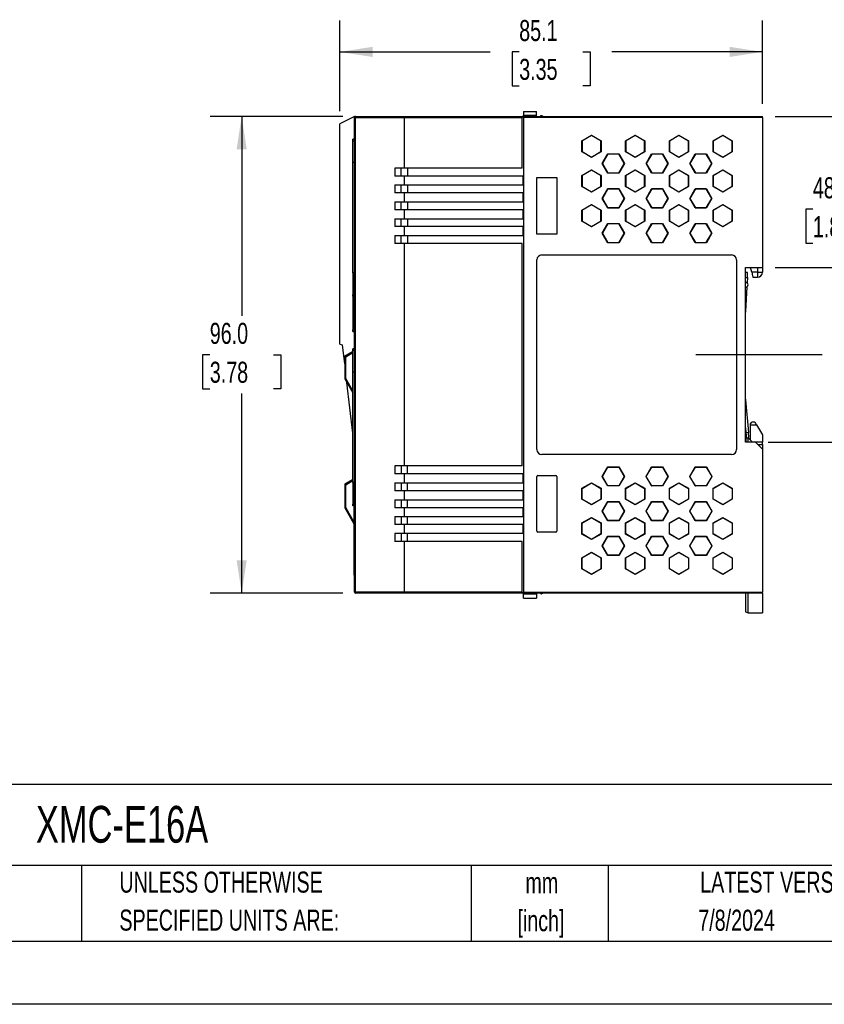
# Model space of a CAD drawing. Header units: millimetres. Extents: x 0 to 559, y 0 to 432.
# Tile 9 of 17: x 315 to 477, y 0 to 198. Entities that reach past the tile are written whole.
import ezdxf

# ---------------------------------------------------------------- set-up
doc = ezdxf.new("R2010")
doc.units = ezdxf.units.MM
doc.header["$LTSCALE"] = 2
doc.linetypes.add('CENTERX2', pattern=[20.32, 12.7, -2.54, 2.54, -2.54])
doc.layers.add('CENTER', color=40, linetype='CENTERX2')
doc.layers.add('DIMENSIONS', color=140, linetype='Continuous', lineweight=25)
doc.layers.add('TEXT', color=140, linetype='Continuous', lineweight=25)
doc.styles.add('SLDTEXTSTYLE0', font='TXT', dxfattribs={"width": 0.7})
doc.dimstyles.new('SLDDIMSTYLE0', dxfattribs={"dimtxt": 4.316016, "dimasz": 6.604, "dimexe": 0, "dimexo": 0.0625, "dimgap": 1.079004, "dimtad": 0, "dimtih": 1, "dimtoh": 1, "dimrnd": 1e-09, "dimzin": 4, "dimdsep": 46, "dimtxsty": 'SLDTEXTSTYLE0', "dimsah": 1, "dimcen": 0.09, "dimadec": 0, "dimazin": 1, "dimtfac": 1, "dimtofl": 0, "dimtmove": 0, "dimatfit": 3, "dimfxl": 0, "dimfrac": 2, "dimtolj": 1, "dimtzin": 12, "dimarcsym": 0})
doc.dimstyles.new('SLDDIMSTYLE2', dxfattribs={"dimtxt": 4.316016, "dimasz": 6.604, "dimexe": 0, "dimexo": 0.0625, "dimgap": 1.079004, "dimtad": 0, "dimtih": 1, "dimtoh": 1, "dimrnd": 1e-09, "dimzin": 12, "dimdsep": 46, "dimtxsty": 'SLDTEXTSTYLE0', "dimsah": 1, "dimcen": 0.09, "dimadec": 0, "dimazin": 3, "dimtfac": 1, "dimtmove": 0, "dimatfit": 0, "dimfxl": 0, "dimfrac": 2, "dimtolj": 1, "dimtzin": 12, "dimarcsym": 0})
doc.dimstyles.new('SLDDIMSTYLE3', dxfattribs={"dimtxt": 4.316016, "dimasz": 6.604, "dimexe": 0, "dimexo": 0.0625, "dimgap": 1.079004, "dimtad": 0, "dimtih": 1, "dimtoh": 1, "dimrnd": 1e-09, "dimzin": 12, "dimdsep": 46, "dimtxsty": 'SLDTEXTSTYLE0', "dimsah": 1, "dimcen": 0.09, "dimadec": 0, "dimazin": 3, "dimtfac": 1, "dimtofl": 0, "dimtmove": 0, "dimatfit": 3, "dimfxl": 0, "dimfrac": 2, "dimtolj": 1, "dimtzin": 12, "dimarcsym": 0})

# ---------------------------------------------------------------- blocks, each defined once
blk = doc.blocks.new('SW_NOTE_0_1')
at = {"layer": 'TEXT', "color": 0, "linetype": 'CENTERX2', "lineweight": 18, "char_height": 4.233, "attachment_point": 2, "style": 'SLDTEXTSTYLE0'}
for s, insert in [('mm', (5.69, 5.46)), ('[inch]', (5.52, -2.19))]:
    blk.add_mtext(s, dxfattribs=dict(at, insert=insert))
blk = doc.blocks.new('SW_NOTE_0_2')
at = {"layer": 'TEXT', "color": 0, "linetype": 'CENTERX2', "lineweight": 18, "char_height": 4.2333, "attachment_point": 1, "style": 'SLDTEXTSTYLE0'}
for s, insert in [('UNLESS OTHERWISE', (0, 5.46)), ('SPECIFIED UNITS ARE:', (0, -2.19))]:
    blk.add_mtext(s, dxfattribs=dict(at, insert=insert))
blk = doc.blocks.new('_D_5')
at = {"layer": 'DIMENSIONS'}
for p, q in [((467.21, 178.83), (487.59, 178.83)), ((481.24, 178.83), (481.24, 167.97)), ((474.83, 160.14), (473.38, 160.14)), ((473.38, 160.14), (473.38, 153.28)), ((487.65, 160.14), (489.1, 160.14)), ((489.1, 160.14), (489.1, 153.28)), ((473.38, 153.28), (474.83, 153.28)), ((489.1, 153.28), (487.65, 153.28)), ((481.24, 130.83), (481.24, 152.32)), ((479.21, 130.83), (487.59, 130.83))]:
    blk.add_line(p, q, dxfattribs=at)
for points in [[(481.24, 178.83), (480.22, 172.22), (482.25, 172.22)], [(481.24, 130.83), (482.25, 137.43), (480.22, 137.43)]]:
    blk.add_solid(points, dxfattribs=at)
at = {"layer": 'DIMENSIONS', "char_height": 4.233, "attachment_point": 1, "style": 'SLDTEXTSTYLE0'}
for s, insert in [('48.0', (474.83, 166.57)), ('1.89', (474.83, 158.74))]:
    blk.add_mtext(s, dxfattribs=dict(at, insert=insert))
blk = doc.blocks.new('_D_6')
at = {"layer": 'DIMENSIONS'}
for p, q in [((500.85, 148.43), (500.85, 161.13)), ((467.21, 148.43), (479.71, 148.43)), ((482.76, 148.43), (507.2, 148.43)), ((494.44, 130.83), (492.99, 130.83)), ((492.99, 130.83), (492.99, 123.97)), ((507.26, 130.83), (508.71, 130.83)), ((508.71, 130.83), (508.71, 123.97)), ((492.99, 123.97), (494.44, 123.97)), ((508.71, 123.97), (507.26, 123.97)), ((465.81, 113.23), (507.2, 113.23)), ((500.85, 113.23), (500.85, 100.53))]:
    blk.add_line(p, q, dxfattribs=at)
for points in [[(500.85, 148.43), (501.87, 155.03), (499.83, 155.03)], [(500.85, 113.23), (499.83, 106.62), (501.87, 106.62)]]:
    blk.add_solid(points, dxfattribs=at)
at = {"layer": 'DIMENSIONS', "char_height": 4.233, "attachment_point": 1, "style": 'SLDTEXTSTYLE0'}
for s, insert in [('35.2', (494.44, 137.25)), ('1.39', (494.44, 129.42))]:
    blk.add_mtext(s, dxfattribs=dict(at, insert=insert))
blk = doc.blocks.new('_D_7')
at = {"layer": 'DIMENSIONS'}
for p, q in [((379.57, 179.87), (379.57, 198.17)), ((464.67, 181.37), (464.67, 198.17)), ((379.57, 191.82), (409.86, 191.82)), ((415.71, 191.82), (414.26, 191.82)), ((414.26, 191.82), (414.26, 184.96)), ((428.54, 191.82), (429.99, 191.82)), ((429.99, 191.82), (429.99, 184.96)), ((464.67, 191.82), (434.39, 191.82)), ((414.26, 184.96), (415.71, 184.96)), ((429.99, 184.96), (428.54, 184.96))]:
    blk.add_line(p, q, dxfattribs=at)
for points in [[(379.57, 191.82), (386.18, 190.8), (386.18, 192.84)], [(464.67, 191.82), (458.07, 192.84), (458.07, 190.8)]]:
    blk.add_solid(points, dxfattribs=at)
at = {"layer": 'DIMENSIONS', "char_height": 4.233, "attachment_point": 1, "style": 'SLDTEXTSTYLE0'}
for s, insert in [('85.1', (415.71, 198.24)), ('3.35', (415.71, 190.42))]:
    blk.add_mtext(s, dxfattribs=dict(at, insert=insert))
blk = doc.blocks.new('_D_8')
at = {"layer": 'DIMENSIONS'}
for p, q in [((380.23, 178.83), (353.49, 178.83)), ((359.84, 178.83), (359.84, 138.65)), ((353.42, 130.83), (351.97, 130.83)), ((351.97, 130.83), (351.97, 123.97)), ((366.25, 130.83), (367.7, 130.83)), ((367.7, 130.83), (367.7, 123.97)), ((351.97, 123.97), (353.42, 123.97)), ((359.84, 82.83), (359.84, 123)), ((367.7, 123.97), (366.25, 123.97)), ((380.23, 82.83), (353.49, 82.83))]:
    blk.add_line(p, q, dxfattribs=at)
for points in [[(359.84, 178.83), (358.82, 172.22), (360.85, 172.22)], [(359.84, 82.83), (360.85, 89.43), (358.82, 89.43)]]:
    blk.add_solid(points, dxfattribs=at)
at = {"layer": 'DIMENSIONS', "char_height": 4.233, "attachment_point": 1, "style": 'SLDTEXTSTYLE0'}
for s, insert in [('96.0', (353.42, 137.25)), ('3.78', (353.42, 129.42))]:
    blk.add_mtext(s, dxfattribs=dict(at, insert=insert))

msp = doc.modelspace()

# ---------------------------------------------------------------- linework, layer by layer
for p, q in [((382.574, 178.826), (379.574, 177.326)), ((382.574, 178.626), (382.577, 178.657)), ((382.574, 178.626), (382.743, 178.626)), ((382.574, 83.026), (382.574, 178.626)), ((382.743, 83.026), (382.743, 178.626)), ((382.743, 178.626), (392.574, 178.626)), ((382.774, 178.826), (392.59, 178.826)), ((392.574, 178.626), (392.574, 168.426)), ((392.574, 178.626), (416.274, 178.626)), ((392.59, 178.826), (416.274, 178.826)), ((416.274, 178.626), (416.274, 178.826)), ((416.274, 178.826), (416.424, 178.826)), ((416.574, 178.763), (416.274, 178.763)), ((416.274, 168.426), (416.274, 178.626)), ((416.424, 178.826), (416.424, 178.763)), ((416.574, 179.826), (419.174, 179.826)), ((416.574, 179.826), (416.574, 179.057)), ((416.574, 179.057), (419.174, 179.057)), ((416.574, 178.826), (416.574, 179.057)), ((416.574, 178.626), (416.574, 178.826)), ((416.574, 178.826), (464.674, 178.826)), ((416.574, 178.626), (416.574, 83.026)), ((464.674, 178.626), (416.574, 178.626)), ((419.174, 179.057), (419.174, 179.826)), ((419.174, 178.826), (419.174, 179.057)), ((420.438, 178.826), (420.296, 178.935)), ((464.674, 178.626), (464.674, 178.826)), ((464.674, 178.626), (464.674, 148.426)), ((379.574, 132.957), (379.574, 177.326)), ((428.342, 173.942), (430.274, 175.057)), ((430.274, 175.011), (428.382, 173.919)), ((430.274, 175.057), (432.206, 173.942)), ((430.274, 175.057), (430.274, 175.011)), ((432.166, 173.919), (430.274, 175.011)), ((437.142, 173.942), (439.074, 175.057)), ((439.074, 175.011), (437.182, 173.919)), ((439.074, 175.057), (441.006, 173.942)), ((439.074, 175.011), (439.074, 175.057)), ((440.966, 173.919), (439.074, 175.011)), ((445.942, 173.942), (447.874, 175.057)), ((447.874, 175.011), (445.982, 173.919)), ((447.874, 175.057), (449.806, 173.942)), ((447.874, 175.057), (447.874, 175.011)), ((449.766, 173.919), (447.874, 175.011)), ((454.742, 173.942), (456.674, 175.057)), ((456.674, 175.011), (454.782, 173.919)), ((456.674, 175.057), (458.606, 173.942)), ((456.674, 175.057), (456.674, 175.011)), ((458.566, 173.919), (456.674, 175.011)), ((382.574, 174.226), (382.224, 174.226)), ((382.224, 173.926), (382.224, 174.226)), ((382.224, 169.521), (382.224, 173.926)), ((382.224, 173.926), (382.574, 173.926)), ((428.342, 171.711), (428.342, 173.942)), ((428.382, 173.919), (428.342, 173.942)), ((428.382, 173.919), (428.382, 171.734)), ((432.206, 173.942), (432.166, 173.919)), ((432.166, 171.734), (432.166, 173.919)), ((432.206, 173.942), (432.206, 171.711)), ((437.142, 171.711), (437.142, 173.942)), ((437.142, 173.942), (437.182, 173.919)), ((437.182, 173.919), (437.182, 171.734)), ((441.006, 173.942), (440.966, 173.919)), ((440.966, 171.734), (440.966, 173.919)), ((441.006, 173.942), (441.006, 171.711)), ((445.942, 171.711), (445.942, 173.942)), ((445.942, 173.942), (445.982, 173.919)), ((445.982, 173.919), (445.982, 171.734)), ((449.806, 173.942), (449.766, 173.919)), ((449.766, 171.734), (449.766, 173.919)), ((449.806, 173.942), (449.806, 171.711)), ((454.742, 171.711), (454.742, 173.942)), ((454.782, 173.919), (454.742, 173.942)), ((454.782, 173.919), (454.782, 171.734)), ((458.606, 173.942), (458.566, 173.919)), ((458.566, 171.734), (458.566, 173.919)), ((458.606, 173.942), (458.606, 171.711)), ((428.342, 171.711), (428.382, 171.734)), ((430.274, 170.595), (428.342, 171.711)), ((428.382, 171.734), (430.274, 170.641)), ((430.274, 170.641), (432.166, 171.734)), ((432.206, 171.711), (430.274, 170.595)), ((430.274, 170.595), (430.274, 170.641)), ((432.206, 171.711), (432.166, 171.734)), ((432.443, 169.326), (433.559, 171.258)), ((433.582, 171.218), (432.489, 169.326)), ((433.559, 171.258), (435.79, 171.258)), ((433.559, 171.258), (433.582, 171.218)), ((435.767, 171.218), (433.582, 171.218)), ((435.79, 171.258), (435.767, 171.218)), ((436.859, 169.326), (435.767, 171.218)), ((435.79, 171.258), (436.905, 169.326)), ((437.142, 171.711), (437.182, 171.734)), ((439.074, 170.595), (437.142, 171.711)), ((437.182, 171.734), (439.074, 170.641)), ((439.074, 170.641), (440.966, 171.734)), ((441.006, 171.711), (439.074, 170.595)), ((439.074, 170.595), (439.074, 170.641)), ((441.006, 171.711), (440.966, 171.734)), ((441.243, 169.326), (442.359, 171.258)), ((442.382, 171.218), (441.289, 169.326)), ((442.359, 171.258), (444.59, 171.258)), ((442.359, 171.258), (442.382, 171.218)), ((444.567, 171.218), (442.382, 171.218)), ((444.59, 171.258), (444.567, 171.218)), ((445.659, 169.326), (444.567, 171.218)), ((444.59, 171.258), (445.705, 169.326)), ((445.942, 171.711), (445.982, 171.734)), ((447.874, 170.595), (445.942, 171.711)), ((445.982, 171.734), (447.874, 170.641)), ((447.874, 170.641), (449.766, 171.734)), ((449.806, 171.711), (447.874, 170.595)), ((447.874, 170.641), (447.874, 170.595)), ((449.806, 171.711), (449.766, 171.734)), ((450.043, 169.326), (451.159, 171.258)), ((451.182, 171.218), (450.089, 169.326)), ((451.159, 171.258), (453.39, 171.258)), ((451.182, 171.218), (451.159, 171.258)), ((453.367, 171.218), (451.182, 171.218)), ((453.39, 171.258), (453.367, 171.218)), ((454.459, 169.326), (453.367, 171.218)), ((453.39, 171.258), (454.505, 169.326)), ((454.742, 171.711), (454.782, 171.734)), ((456.674, 170.595), (454.742, 171.711)), ((454.782, 171.734), (456.674, 170.641)), ((456.674, 170.641), (458.566, 171.734)), ((458.606, 171.711), (456.674, 170.595)), ((456.674, 170.595), (456.674, 170.641)), ((458.606, 171.711), (458.566, 171.734)), ((382.224, 147.331), (382.224, 169.521)), ((382.574, 169.521), (382.224, 169.521)), ((433.559, 167.394), (432.443, 169.326)), ((432.489, 169.326), (432.443, 169.326)), ((432.489, 169.326), (433.582, 167.434)), ((435.767, 167.434), (436.859, 169.326)), ((436.905, 169.326), (435.79, 167.394)), ((436.905, 169.326), (436.859, 169.326)), ((442.359, 167.394), (441.243, 169.326)), ((441.289, 169.326), (441.243, 169.326)), ((441.289, 169.326), (442.382, 167.434)), ((444.567, 167.434), (445.659, 169.326)), ((445.705, 169.326), (444.59, 167.394)), ((445.705, 169.326), (445.659, 169.326)), ((451.159, 167.394), (450.043, 169.326)), ((450.043, 169.326), (450.089, 169.326)), ((450.089, 169.326), (451.182, 167.434)), ((453.367, 167.434), (454.459, 169.326)), ((454.505, 169.326), (453.39, 167.394)), ((454.505, 169.326), (454.459, 169.326)), ((392.574, 168.426), (390.699, 168.426)), ((390.699, 168.426), (390.699, 166.826)), ((392.574, 166.826), (390.699, 166.826)), ((391.965, 166.826), (391.965, 168.426)), ((416.274, 168.426), (392.574, 168.426)), ((392.574, 166.826), (392.574, 165.026)), ((416.424, 166.826), (392.574, 166.826)), ((393.215, 168.426), (393.215, 166.826)), ((416.424, 166.826), (416.424, 165.026)), ((428.342, 166.942), (430.274, 168.057)), ((428.342, 164.711), (428.342, 166.942)), ((428.382, 166.919), (428.342, 166.942)), ((430.274, 168.011), (428.382, 166.919)), ((428.382, 166.919), (428.382, 164.734)), ((430.274, 168.057), (432.206, 166.942)), ((430.274, 168.057), (430.274, 168.011)), ((432.166, 166.919), (430.274, 168.011)), ((432.206, 166.942), (432.166, 166.919)), ((432.166, 164.734), (432.166, 166.919)), ((432.206, 166.942), (432.206, 164.711)), ((433.559, 167.394), (433.582, 167.434)), ((435.79, 167.394), (433.559, 167.394)), ((433.582, 167.434), (435.767, 167.434)), ((435.79, 167.394), (435.767, 167.434)), ((437.142, 166.942), (439.074, 168.057)), ((437.142, 164.711), (437.142, 166.942)), ((437.142, 166.942), (437.182, 166.919)), ((439.074, 168.011), (437.182, 166.919)), ((437.182, 166.919), (437.182, 164.734)), ((439.074, 168.057), (441.006, 166.942)), ((439.074, 168.057), (439.074, 168.011)), ((440.966, 166.919), (439.074, 168.011)), ((440.966, 166.919), (441.006, 166.942)), ((440.966, 164.734), (440.966, 166.919)), ((441.006, 166.942), (441.006, 164.711)), ((442.359, 167.394), (442.382, 167.434)), ((444.59, 167.394), (442.359, 167.394)), ((442.382, 167.434), (444.567, 167.434)), ((444.59, 167.394), (444.567, 167.434)), ((445.942, 166.942), (447.874, 168.057)), ((445.942, 164.711), (445.942, 166.942)), ((445.982, 166.919), (445.942, 166.942)), ((447.874, 168.011), (445.982, 166.919)), ((445.982, 166.919), (445.982, 164.734)), ((447.874, 168.057), (449.806, 166.942)), ((447.874, 168.057), (447.874, 168.011)), ((449.766, 166.919), (447.874, 168.011)), ((449.806, 166.942), (449.766, 166.919)), ((449.766, 164.734), (449.766, 166.919)), ((449.806, 166.942), (449.806, 164.711)), ((451.159, 167.394), (451.182, 167.434)), ((453.39, 167.394), (451.159, 167.394)), ((451.182, 167.434), (453.367, 167.434)), ((453.39, 167.394), (453.367, 167.434)), ((454.742, 166.942), (456.674, 168.057)), ((454.742, 164.711), (454.742, 166.942)), ((454.742, 166.942), (454.782, 166.919)), ((456.674, 168.011), (454.782, 166.919)), ((454.782, 166.919), (454.782, 164.734)), ((456.674, 168.057), (458.606, 166.942)), ((456.674, 168.057), (456.674, 168.011)), ((458.566, 166.919), (456.674, 168.011)), ((458.606, 166.942), (458.566, 166.919)), ((458.566, 164.734), (458.566, 166.919)), ((458.606, 166.942), (458.606, 164.711)), ((390.699, 165.026), (392.574, 165.026)), ((390.699, 165.026), (390.699, 163.426)), ((391.965, 163.426), (391.965, 165.026)), ((392.574, 165.026), (416.424, 165.026)), ((393.215, 165.026), (393.215, 163.426)), ((419.274, 166.526), (423.274, 166.526)), ((419.274, 155.126), (419.274, 166.526)), ((423.274, 166.526), (423.274, 155.126)), ((428.342, 164.711), (428.382, 164.734)), ((430.274, 163.595), (428.342, 164.711)), ((428.382, 164.734), (430.274, 163.641)), ((430.274, 163.641), (432.166, 164.734)), ((432.206, 164.711), (430.274, 163.595)), ((432.206, 164.711), (432.166, 164.734)), ((437.142, 164.711), (437.182, 164.734)), ((439.074, 163.595), (437.142, 164.711)), ((437.182, 164.734), (439.074, 163.641)), ((439.074, 163.641), (440.966, 164.734)), ((441.006, 164.711), (439.074, 163.595)), ((441.006, 164.711), (440.966, 164.734)), ((445.942, 164.711), (445.982, 164.734)), ((447.874, 163.595), (445.942, 164.711)), ((445.982, 164.734), (447.874, 163.641)), ((447.874, 163.641), (449.766, 164.734)), ((449.806, 164.711), (447.874, 163.595)), ((449.806, 164.711), (449.766, 164.734)), ((454.742, 164.711), (454.782, 164.734)), ((456.674, 163.595), (454.742, 164.711)), ((454.782, 164.734), (456.674, 163.641)), ((456.674, 163.641), (458.566, 164.734)), ((458.606, 164.711), (456.674, 163.595)), ((458.566, 164.734), (458.606, 164.711)), ((392.574, 163.426), (390.699, 163.426)), ((392.574, 163.426), (392.574, 161.626)), ((416.424, 163.426), (392.574, 163.426)), ((416.424, 163.426), (416.424, 161.626)), ((430.274, 163.595), (430.274, 163.641)), ((432.443, 162.326), (433.559, 164.258)), ((433.582, 164.218), (432.489, 162.326)), ((433.559, 164.258), (435.79, 164.258)), ((433.559, 164.258), (433.582, 164.218)), ((435.767, 164.218), (433.582, 164.218)), ((435.767, 164.218), (435.79, 164.258)), ((436.859, 162.326), (435.767, 164.218)), ((435.79, 164.258), (436.905, 162.326)), ((439.074, 163.595), (439.074, 163.641)), ((441.243, 162.326), (442.359, 164.258)), ((442.382, 164.218), (441.289, 162.326)), ((442.359, 164.258), (444.59, 164.258)), ((442.382, 164.218), (442.359, 164.258)), ((444.567, 164.218), (442.382, 164.218)), ((444.59, 164.258), (444.567, 164.218)), ((445.659, 162.326), (444.567, 164.218)), ((444.59, 164.258), (445.705, 162.326)), ((447.874, 163.595), (447.874, 163.641)), ((450.043, 162.326), (451.159, 164.258)), ((451.182, 164.218), (450.089, 162.326)), ((451.159, 164.258), (453.39, 164.258)), ((451.159, 164.258), (451.182, 164.218)), ((453.367, 164.218), (451.182, 164.218)), ((453.367, 164.218), (453.39, 164.258)), ((454.459, 162.326), (453.367, 164.218)), ((453.39, 164.258), (454.505, 162.326)), ((456.674, 163.595), (456.674, 163.641)), ((390.699, 161.626), (392.574, 161.626)), ((390.699, 161.626), (390.699, 160.026)), ((391.965, 160.026), (391.965, 161.626)), ((392.574, 161.626), (416.424, 161.626)), ((393.215, 161.626), (393.215, 160.026)), ((428.342, 159.942), (430.274, 161.057)), ((430.274, 161.011), (428.382, 159.919)), ((430.274, 161.057), (432.206, 159.942)), ((430.274, 161.057), (430.274, 161.011)), ((432.166, 159.919), (430.274, 161.011)), ((433.559, 160.394), (432.443, 162.326)), ((432.443, 162.326), (432.489, 162.326)), ((432.489, 162.326), (433.582, 160.434)), ((435.767, 160.434), (436.859, 162.326)), ((436.905, 162.326), (435.79, 160.394)), ((436.905, 162.326), (436.859, 162.326)), ((437.142, 159.942), (439.074, 161.057)), ((439.074, 161.011), (437.182, 159.919)), ((439.074, 161.057), (441.006, 159.942)), ((439.074, 161.057), (439.074, 161.011)), ((440.966, 159.919), (439.074, 161.011)), ((442.359, 160.394), (441.243, 162.326)), ((441.243, 162.326), (441.289, 162.326)), ((441.289, 162.326), (442.382, 160.434)), ((444.567, 160.434), (445.659, 162.326)), ((445.705, 162.326), (444.59, 160.394)), ((445.705, 162.326), (445.659, 162.326)), ((445.942, 159.942), (447.874, 161.057)), ((447.874, 161.011), (445.982, 159.919)), ((447.874, 161.057), (449.806, 159.942)), ((447.874, 161.057), (447.874, 161.011)), ((449.766, 159.919), (447.874, 161.011)), ((451.159, 160.394), (450.043, 162.326)), ((450.043, 162.326), (450.089, 162.326)), ((450.089, 162.326), (451.182, 160.434)), ((453.367, 160.434), (454.459, 162.326)), ((454.505, 162.326), (453.39, 160.394)), ((454.505, 162.326), (454.459, 162.326)), ((454.742, 159.942), (456.674, 161.057)), ((456.674, 161.011), (454.782, 159.919)), ((456.674, 161.057), (458.606, 159.942)), ((456.674, 161.057), (456.674, 161.011)), ((458.566, 159.919), (456.674, 161.011)), ((392.574, 160.026), (390.699, 160.026)), ((392.574, 160.026), (392.574, 158.226)), ((416.424, 160.026), (392.574, 160.026)), ((416.424, 160.026), (416.424, 158.226)), ((428.342, 157.711), (428.342, 159.942)), ((428.342, 159.942), (428.382, 159.919)), ((428.382, 159.919), (428.382, 157.734)), ((432.166, 159.919), (432.206, 159.942)), ((432.166, 157.734), (432.166, 159.919)), ((432.206, 159.942), (432.206, 157.711)), ((433.559, 160.394), (433.582, 160.434)), ((435.79, 160.394), (433.559, 160.394)), ((433.582, 160.434), (435.767, 160.434)), ((435.79, 160.394), (435.767, 160.434)), ((437.142, 157.711), (437.142, 159.942)), ((437.182, 159.919), (437.142, 159.942)), ((437.182, 159.919), (437.182, 157.734)), ((441.006, 159.942), (440.966, 159.919)), ((440.966, 157.734), (440.966, 159.919)), ((441.006, 159.942), (441.006, 157.711)), ((442.359, 160.394), (442.382, 160.434)), ((444.59, 160.394), (442.359, 160.394)), ((442.382, 160.434), (444.567, 160.434)), ((444.59, 160.394), (444.567, 160.434)), ((445.942, 157.711), (445.942, 159.942)), ((445.942, 159.942), (445.982, 159.919)), ((445.982, 159.919), (445.982, 157.734)), ((449.766, 159.919), (449.806, 159.942)), ((449.766, 157.734), (449.766, 159.919)), ((449.806, 159.942), (449.806, 157.711)), ((451.159, 160.394), (451.182, 160.434)), ((453.39, 160.394), (451.159, 160.394)), ((451.182, 160.434), (453.367, 160.434)), ((453.39, 160.394), (453.367, 160.434)), ((454.742, 157.711), (454.742, 159.942)), ((454.742, 159.942), (454.782, 159.919)), ((454.782, 159.919), (454.782, 157.734)), ((458.606, 159.942), (458.566, 159.919)), ((458.566, 157.734), (458.566, 159.919)), ((458.606, 159.942), (458.606, 157.711)), ((390.699, 158.226), (392.574, 158.226)), ((390.699, 158.226), (390.699, 156.626)), ((391.965, 156.626), (391.965, 158.226)), ((392.574, 158.226), (416.424, 158.226)), ((393.215, 158.226), (393.215, 156.626)), ((428.342, 157.711), (428.382, 157.734)), ((430.274, 156.595), (428.342, 157.711)), ((428.382, 157.734), (430.274, 156.641)), ((430.274, 156.641), (432.166, 157.734)), ((432.206, 157.711), (430.274, 156.595)), ((432.206, 157.711), (432.166, 157.734)), ((432.443, 155.326), (433.559, 157.258)), ((433.582, 157.218), (432.489, 155.326)), ((433.559, 157.258), (435.79, 157.258)), ((433.582, 157.218), (433.559, 157.258)), ((435.767, 157.218), (433.582, 157.218)), ((435.79, 157.258), (435.767, 157.218)), ((436.859, 155.326), (435.767, 157.218)), ((435.79, 157.258), (436.905, 155.326)), ((437.142, 157.711), (437.182, 157.734)), ((439.074, 156.595), (437.142, 157.711)), ((437.182, 157.734), (439.074, 156.641)), ((439.074, 156.641), (440.966, 157.734)), ((441.006, 157.711), (439.074, 156.595)), ((441.006, 157.711), (440.966, 157.734)), ((441.243, 155.326), (442.359, 157.258)), ((442.382, 157.218), (441.289, 155.326)), ((442.359, 157.258), (444.59, 157.258)), ((442.359, 157.258), (442.382, 157.218)), ((444.567, 157.218), (442.382, 157.218)), ((444.59, 157.258), (444.567, 157.218)), ((445.659, 155.326), (444.567, 157.218)), ((444.59, 157.258), (445.705, 155.326)), ((445.942, 157.711), (445.982, 157.734)), ((447.874, 156.595), (445.942, 157.711)), ((445.982, 157.734), (447.874, 156.641)), ((447.874, 156.641), (449.766, 157.734)), ((449.806, 157.711), (447.874, 156.595)), ((449.806, 157.711), (449.766, 157.734)), ((450.043, 155.326), (451.159, 157.258)), ((451.182, 157.218), (450.089, 155.326)), ((451.159, 157.258), (453.39, 157.258)), ((451.159, 157.258), (451.182, 157.218)), ((453.367, 157.218), (451.182, 157.218)), ((453.39, 157.258), (453.367, 157.218)), ((454.459, 155.326), (453.367, 157.218)), ((453.39, 157.258), (454.505, 155.326)), ((454.782, 157.734), (454.742, 157.711)), ((456.674, 156.595), (454.742, 157.711)), ((454.782, 157.734), (456.674, 156.641)), ((456.674, 156.641), (458.566, 157.734)), ((458.606, 157.711), (456.674, 156.595)), ((458.606, 157.711), (458.566, 157.734)), ((392.574, 156.626), (390.699, 156.626)), ((390.699, 154.826), (392.574, 154.826)), ((390.699, 154.826), (390.699, 153.226)), ((391.965, 153.226), (391.965, 154.826)), ((392.574, 156.626), (392.574, 154.826)), ((416.424, 156.626), (392.574, 156.626)), ((392.574, 154.826), (416.424, 154.826)), ((393.215, 154.826), (393.215, 153.226)), ((416.424, 156.626), (416.424, 154.826)), ((423.274, 155.126), (419.274, 155.126)), ((430.274, 156.595), (430.274, 156.641)), ((433.559, 153.394), (432.443, 155.326)), ((432.443, 155.326), (432.489, 155.326)), ((432.489, 155.326), (433.582, 153.434)), ((435.767, 153.434), (436.859, 155.326)), ((436.905, 155.326), (435.79, 153.394)), ((436.905, 155.326), (436.859, 155.326)), ((439.074, 156.595), (439.074, 156.641)), ((442.359, 153.394), (441.243, 155.326)), ((441.289, 155.326), (441.243, 155.326)), ((441.289, 155.326), (442.382, 153.434)), ((444.567, 153.434), (445.659, 155.326)), ((445.705, 155.326), (444.59, 153.394)), ((445.705, 155.326), (445.659, 155.326)), ((447.874, 156.595), (447.874, 156.641)), ((451.159, 153.394), (450.043, 155.326)), ((450.043, 155.326), (450.089, 155.326)), ((450.089, 155.326), (451.182, 153.434)), ((453.367, 153.434), (454.459, 155.326)), ((454.505, 155.326), (453.39, 153.394)), ((454.505, 155.326), (454.459, 155.326)), ((456.674, 156.595), (456.674, 156.641)), ((392.574, 153.226), (390.699, 153.226)), ((392.574, 153.226), (392.574, 108.426)), ((416.274, 153.226), (392.574, 153.226)), ((416.274, 108.426), (416.274, 153.226)), ((433.559, 153.394), (433.582, 153.434)), ((435.79, 153.394), (433.559, 153.394)), ((433.582, 153.434), (435.767, 153.434)), ((435.79, 153.394), (435.767, 153.434)), ((442.359, 153.394), (442.382, 153.434)), ((444.59, 153.394), (442.359, 153.394)), ((442.382, 153.434), (444.567, 153.434)), ((444.59, 153.394), (444.567, 153.434)), ((451.182, 153.434), (451.159, 153.394)), ((453.39, 153.394), (451.159, 153.394)), ((451.182, 153.434), (453.367, 153.434)), ((453.39, 153.394), (453.367, 153.434)), ((420.274, 150.926), (458.474, 150.926)), ((419.274, 111.726), (419.274, 149.926)), ((459.474, 149.926), (459.474, 111.726)), ((382.574, 147.331), (382.224, 147.331)), ((382.224, 147.331), (382.224, 142.926)), ((461.274, 148.426), (464.674, 148.426)), ((461.274, 113.226), (461.274, 148.426)), ((461.69, 147.382), (461.274, 147.404)), ((461.637, 146.383), (461.69, 147.382)), ((462.524, 147.426), (462.274, 148.426)), ((463.674, 147.426), (462.524, 147.426)), ((463.674, 148.426), (463.674, 147.426)), ((463.674, 147.426), (463.674, 146.426)), ((463.674, 147.426), (464.674, 147.426)), ((464.674, 148.426), (464.674, 147.426)), ((461.274, 146.402), (461.637, 146.383)), ((461.637, 146.383), (461.582, 145.321)), ((462.773, 146.426), (463.674, 146.426)), ((382.224, 142.626), (382.224, 142.926)), ((382.224, 142.926), (382.574, 142.926)), ((461.539, 144.502), (461.277, 139.506)), ((382.574, 142.626), (382.224, 142.626)), ((382.224, 142.626), (382.224, 135.831)), ((382.224, 135.531), (382.224, 135.831)), ((382.224, 135.831), (382.574, 135.831)), ((382.224, 135.531), (382.574, 135.531)), ((382.274, 135.494), (382.274, 135.531)), ((382.274, 135.494), (382.574, 135.494)), ((379.574, 132.957), (380.127, 132.826)), ((380.574, 129.026), (380.127, 132.826)), ((382.224, 131.48), (380.674, 130.587)), ((380.774, 130.414), (382.224, 131.249)), ((382.574, 132.026), (382.224, 132.026)), ((382.224, 131.726), (382.224, 132.026)), ((382.224, 127.321), (382.224, 131.726)), ((382.224, 131.726), (382.574, 131.726)), ((380.574, 130.414), (380.574, 126.069)), ((380.774, 130.414), (380.574, 130.414)), ((380.674, 130.587), (380.774, 130.414)), ((380.774, 126.069), (380.774, 130.414)), ((382.574, 127.321), (382.224, 127.321)), ((382.224, 105.131), (382.224, 127.321)), ((380.574, 126.069), (380.774, 126.069)), ((380.774, 126.069), (380.601, 125.97)), ((380.601, 125.97), (382.224, 123.151)), ((382.224, 123.552), (380.774, 126.069)), ((382.224, 115.001), (381.019, 125.243)), ((461.282, 121.752), (461.86, 115.14)), ((462.274, 116.926), (462.574, 117.226)), ((463.174, 117.226), (462.574, 117.226)), ((461.274, 116.102), (461.362, 115.097)), ((461.86, 115.14), (461.362, 115.097)), ((461.362, 115.097), (461.449, 114.101)), ((461.947, 114.144), (461.86, 115.14)), ((462.274, 116.726), (462.274, 116.926)), ((462.274, 116.726), (463.474, 116.726)), ((462.274, 113.626), (462.274, 116.726)), ((463.474, 116.726), (464.674, 114.726)), ((461.277, 114.026), (461.274, 114.026)), ((463.274, 113.226), (461.274, 113.226)), ((461.4, 114.026), (461.277, 114.026)), ((461.774, 114.026), (461.4, 114.026)), ((461.4, 113.226), (461.4, 114.026)), ((461.449, 114.101), (461.947, 114.144)), ((461.774, 113.226), (461.774, 114.026)), ((461.806, 114.094), (462.674, 113.226)), ((464.674, 111.826), (463.274, 113.226)), ((464.674, 113.226), (463.274, 113.226)), ((464.674, 114.726), (464.674, 113.226)), ((464.674, 112.726), (464.674, 113.226)), ((463.774, 112.726), (464.674, 112.726)), ((464.674, 112.726), (464.674, 111.826)), ((464.674, 111.826), (464.674, 83.026)), ((458.474, 110.726), (420.274, 110.726)), ((392.574, 108.426), (390.699, 108.426)), ((390.699, 108.426), (390.699, 106.826)), ((391.965, 108.426), (391.965, 106.826)), ((416.274, 108.426), (392.574, 108.426)), ((393.215, 106.826), (393.215, 108.426)), ((432.443, 106.326), (433.559, 108.258)), ((432.489, 106.326), (433.582, 108.218)), ((433.559, 108.258), (435.79, 108.258)), ((433.559, 108.258), (433.582, 108.218)), ((433.582, 108.218), (435.767, 108.218)), ((435.767, 108.218), (435.79, 108.258)), ((435.767, 108.218), (436.859, 106.326)), ((435.79, 108.258), (436.905, 106.326)), ((441.243, 106.326), (442.359, 108.258)), ((441.289, 106.326), (442.382, 108.218)), ((442.359, 108.258), (444.59, 108.258)), ((442.359, 108.258), (442.382, 108.218)), ((442.382, 108.218), (444.567, 108.218)), ((444.59, 108.258), (444.567, 108.218)), ((444.567, 108.218), (445.659, 106.326)), ((444.59, 108.258), (445.705, 106.326)), ((450.043, 106.326), (451.159, 108.258)), ((450.089, 106.326), (451.182, 108.218)), ((451.159, 108.258), (453.39, 108.258)), ((451.159, 108.258), (451.182, 108.218)), ((451.182, 108.218), (453.367, 108.218)), ((453.39, 108.258), (453.367, 108.218)), ((453.367, 108.218), (454.459, 106.326)), ((453.39, 108.258), (454.505, 106.326)), ((382.224, 105.704), (380.674, 104.81)), ((380.774, 104.636), (382.224, 105.473)), ((382.574, 105.131), (382.224, 105.131)), ((382.224, 105.131), (382.224, 100.726)), ((392.574, 106.826), (390.699, 106.826)), ((392.574, 106.826), (392.574, 105.026)), ((416.424, 106.826), (392.574, 106.826)), ((416.424, 106.826), (416.424, 105.026)), ((419.274, 95.326), (419.274, 106.326)), ((419.474, 106.526), (423.074, 106.526)), ((423.274, 106.326), (423.274, 95.326)), ((433.559, 104.394), (432.443, 106.326)), ((432.443, 106.326), (432.489, 106.326)), ((433.582, 104.434), (432.489, 106.326)), ((436.859, 106.326), (435.767, 104.434)), ((436.905, 106.326), (435.79, 104.394)), ((436.905, 106.326), (436.859, 106.326)), ((442.359, 104.394), (441.243, 106.326)), ((441.243, 106.326), (441.289, 106.326)), ((442.382, 104.434), (441.289, 106.326)), ((445.659, 106.326), (444.567, 104.434)), ((445.705, 106.326), (444.59, 104.394)), ((445.659, 106.326), (445.705, 106.326)), ((451.159, 104.394), (450.043, 106.326)), ((450.043, 106.326), (450.089, 106.326)), ((451.182, 104.434), (450.089, 106.326)), ((454.459, 106.326), (453.367, 104.434)), ((454.505, 106.326), (453.39, 104.394)), ((454.459, 106.326), (454.505, 106.326)), ((380.574, 104.636), (380.574, 100.066)), ((380.774, 104.636), (380.574, 104.636)), ((380.674, 104.81), (380.774, 104.636)), ((380.774, 100.066), (380.774, 104.636)), ((390.699, 105.026), (392.574, 105.026)), ((390.699, 105.026), (390.699, 103.426)), ((392.574, 103.426), (390.699, 103.426)), ((391.965, 105.026), (391.965, 103.426)), ((392.574, 105.026), (416.424, 105.026)), ((392.574, 103.426), (392.574, 101.626)), ((416.424, 103.426), (392.574, 103.426)), ((393.215, 103.426), (393.215, 105.026)), ((416.424, 103.426), (416.424, 101.626)), ((428.342, 103.942), (430.274, 105.057)), ((428.342, 101.711), (428.342, 103.942)), ((428.342, 103.942), (428.382, 103.919)), ((428.382, 103.919), (430.274, 105.011)), ((428.382, 101.734), (428.382, 103.919)), ((430.274, 105.057), (432.206, 103.942)), ((430.274, 105.057), (430.274, 105.011)), ((430.274, 105.011), (432.166, 103.919)), ((432.206, 103.942), (432.166, 103.919)), ((432.166, 103.919), (432.166, 101.734)), ((432.206, 103.942), (432.206, 101.711)), ((433.559, 104.394), (433.582, 104.434)), ((435.79, 104.394), (433.559, 104.394)), ((435.767, 104.434), (433.582, 104.434)), ((435.79, 104.394), (435.767, 104.434)), ((437.142, 103.942), (439.074, 105.057)), ((437.142, 101.711), (437.142, 103.942)), ((437.142, 103.942), (437.182, 103.919)), ((437.182, 103.919), (439.074, 105.011)), ((437.182, 101.734), (437.182, 103.919)), ((439.074, 105.057), (441.006, 103.942)), ((439.074, 105.057), (439.074, 105.011)), ((439.074, 105.011), (440.966, 103.919)), ((441.006, 103.942), (440.966, 103.919)), ((440.966, 103.919), (440.966, 101.734)), ((441.006, 103.942), (441.006, 101.711)), ((442.359, 104.394), (442.382, 104.434)), ((444.59, 104.394), (442.359, 104.394)), ((444.567, 104.434), (442.382, 104.434)), ((444.59, 104.394), (444.567, 104.434)), ((445.942, 103.942), (447.874, 105.057)), ((445.942, 101.711), (445.942, 103.942)), ((445.942, 103.942), (445.982, 103.919)), ((445.982, 103.919), (447.874, 105.011)), ((445.982, 101.734), (445.982, 103.919)), ((447.874, 105.057), (449.806, 103.942)), ((447.874, 105.057), (447.874, 105.011)), ((447.874, 105.011), (449.766, 103.919)), ((449.806, 103.942), (449.766, 103.919)), ((449.766, 103.919), (449.766, 101.734)), ((449.806, 103.942), (449.806, 101.711)), ((451.159, 104.394), (451.182, 104.434)), ((453.39, 104.394), (451.159, 104.394)), ((453.367, 104.434), (451.182, 104.434)), ((453.39, 104.394), (453.367, 104.434)), ((454.742, 103.942), (456.674, 105.057)), ((454.742, 101.711), (454.742, 103.942)), ((454.742, 103.942), (454.782, 103.919)), ((454.782, 103.919), (456.674, 105.011)), ((454.782, 101.734), (454.782, 103.919)), ((456.674, 105.057), (458.606, 103.942)), ((456.674, 105.057), (456.674, 105.011)), ((456.674, 105.011), (458.566, 103.919)), ((458.566, 103.919), (458.606, 103.942)), ((458.566, 103.919), (458.566, 101.734)), ((458.606, 103.942), (458.606, 101.711)), ((390.699, 101.626), (392.574, 101.626)), ((390.699, 101.626), (390.699, 100.026)), ((391.965, 101.626), (391.965, 100.026)), ((392.574, 101.626), (416.424, 101.626)), ((393.215, 100.026), (393.215, 101.626)), ((428.342, 101.711), (428.382, 101.734)), ((430.274, 100.595), (428.342, 101.711)), ((430.274, 100.641), (428.382, 101.734)), ((432.166, 101.734), (430.274, 100.641)), ((432.206, 101.711), (430.274, 100.595)), ((432.166, 101.734), (432.206, 101.711)), ((432.443, 99.326), (433.559, 101.258)), ((432.489, 99.326), (433.582, 101.218)), ((433.559, 101.258), (435.79, 101.258)), ((433.559, 101.258), (433.582, 101.218)), ((433.582, 101.218), (435.767, 101.218)), ((435.767, 101.218), (435.79, 101.258)), ((435.767, 101.218), (436.859, 99.326)), ((435.79, 101.258), (436.905, 99.326)), ((437.142, 101.711), (437.182, 101.734)), ((439.074, 100.595), (437.142, 101.711)), ((439.074, 100.641), (437.182, 101.734)), ((440.966, 101.734), (439.074, 100.641)), ((441.006, 101.711), (439.074, 100.595)), ((440.966, 101.734), (441.006, 101.711)), ((441.243, 99.326), (442.359, 101.258)), ((441.289, 99.326), (442.382, 101.218)), ((442.359, 101.258), (444.59, 101.258)), ((442.359, 101.258), (442.382, 101.218)), ((442.382, 101.218), (444.567, 101.218)), ((444.59, 101.258), (444.567, 101.218)), ((444.567, 101.218), (445.659, 99.326)), ((444.59, 101.258), (445.705, 99.326)), ((445.942, 101.711), (445.982, 101.734)), ((447.874, 100.595), (445.942, 101.711)), ((447.874, 100.641), (445.982, 101.734)), ((449.766, 101.734), (447.874, 100.641)), ((449.806, 101.711), (447.874, 100.595)), ((449.766, 101.734), (449.806, 101.711)), ((450.043, 99.326), (451.159, 101.258)), ((450.089, 99.326), (451.182, 101.218)), ((451.159, 101.258), (453.39, 101.258)), ((451.182, 101.218), (451.159, 101.258)), ((451.182, 101.218), (453.367, 101.218)), ((453.39, 101.258), (453.367, 101.218)), ((453.367, 101.218), (454.459, 99.326)), ((453.39, 101.258), (454.505, 99.326)), ((454.742, 101.711), (454.782, 101.734)), ((456.674, 100.595), (454.742, 101.711)), ((456.674, 100.641), (454.782, 101.734)), ((458.566, 101.734), (456.674, 100.641)), ((458.606, 101.711), (456.674, 100.595)), ((458.606, 101.711), (458.566, 101.734)), ((380.574, 100.066), (380.774, 100.066)), ((380.774, 100.066), (380.601, 99.966)), ((380.601, 99.966), (382.424, 96.806)), ((382.424, 97.206), (380.774, 100.066)), ((382.224, 100.426), (382.224, 100.726)), ((382.224, 100.726), (382.574, 100.726)), ((382.574, 100.426), (382.224, 100.426)), ((382.424, 100.426), (382.424, 86.726)), ((392.574, 100.026), (390.699, 100.026)), ((392.574, 100.026), (392.574, 98.226)), ((416.424, 100.026), (392.574, 100.026)), ((416.424, 100.026), (416.424, 98.226)), ((430.274, 100.595), (430.274, 100.641)), ((433.559, 97.394), (432.443, 99.326)), ((432.443, 99.326), (432.489, 99.326)), ((433.582, 97.434), (432.489, 99.326)), ((436.859, 99.326), (435.767, 97.434)), ((436.905, 99.326), (435.79, 97.394)), ((436.905, 99.326), (436.859, 99.326)), ((439.074, 100.595), (439.074, 100.641)), ((442.359, 97.394), (441.243, 99.326)), ((441.289, 99.326), (441.243, 99.326)), ((442.382, 97.434), (441.289, 99.326)), ((445.659, 99.326), (444.567, 97.434)), ((445.705, 99.326), (444.59, 97.394)), ((445.705, 99.326), (445.659, 99.326)), ((447.874, 100.595), (447.874, 100.641)), ((451.159, 97.394), (450.043, 99.326)), ((450.043, 99.326), (450.089, 99.326)), ((451.182, 97.434), (450.089, 99.326)), ((454.459, 99.326), (453.367, 97.434)), ((454.505, 99.326), (453.39, 97.394)), ((454.505, 99.326), (454.459, 99.326)), ((456.674, 100.595), (456.674, 100.641)), ((390.699, 98.226), (392.574, 98.226)), ((390.699, 98.226), (390.699, 96.626)), ((391.965, 98.226), (391.965, 96.626)), ((392.574, 98.226), (416.424, 98.226)), ((393.215, 96.626), (393.215, 98.226)), ((428.342, 96.942), (430.274, 98.057)), ((428.382, 96.919), (430.274, 98.011)), ((430.274, 98.057), (432.206, 96.942)), ((430.274, 98.057), (430.274, 98.011)), ((430.274, 98.011), (432.166, 96.919)), ((433.559, 97.394), (433.582, 97.434)), ((435.79, 97.394), (433.559, 97.394)), ((435.767, 97.434), (433.582, 97.434)), ((435.79, 97.394), (435.767, 97.434)), ((437.142, 96.942), (439.074, 98.057)), ((437.182, 96.919), (439.074, 98.011)), ((439.074, 98.057), (441.006, 96.942)), ((439.074, 98.057), (439.074, 98.011)), ((439.074, 98.011), (440.966, 96.919)), ((442.359, 97.394), (442.382, 97.434)), ((444.59, 97.394), (442.359, 97.394)), ((444.567, 97.434), (442.382, 97.434)), ((444.59, 97.394), (444.567, 97.434)), ((445.942, 96.942), (447.874, 98.057)), ((445.982, 96.919), (447.874, 98.011)), ((447.874, 98.057), (449.806, 96.942)), ((447.874, 98.057), (447.874, 98.011)), ((447.874, 98.011), (449.766, 96.919)), ((451.159, 97.394), (451.182, 97.434)), ((453.39, 97.394), (451.159, 97.394)), ((453.367, 97.434), (451.182, 97.434)), ((453.39, 97.394), (453.367, 97.434)), ((454.742, 96.942), (456.674, 98.057)), ((454.782, 96.919), (456.674, 98.011)), ((456.674, 98.057), (458.606, 96.942)), ((456.674, 98.057), (456.674, 98.011)), ((456.674, 98.011), (458.566, 96.919)), ((392.574, 96.626), (390.699, 96.626)), ((392.574, 96.626), (392.574, 94.826)), ((416.424, 96.626), (392.574, 96.626)), ((416.424, 96.626), (416.424, 94.826)), ((428.342, 94.711), (428.342, 96.942)), ((428.342, 96.942), (428.382, 96.919)), ((428.382, 94.734), (428.382, 96.919)), ((432.166, 96.919), (432.206, 96.942)), ((432.166, 96.919), (432.166, 94.734)), ((432.206, 96.942), (432.206, 94.711)), ((437.142, 94.711), (437.142, 96.942)), ((437.182, 96.919), (437.142, 96.942)), ((437.182, 94.734), (437.182, 96.919)), ((441.006, 96.942), (440.966, 96.919)), ((440.966, 96.919), (440.966, 94.734)), ((441.006, 96.942), (441.006, 94.711)), ((445.942, 94.711), (445.942, 96.942)), ((445.982, 96.919), (445.942, 96.942)), ((445.982, 94.734), (445.982, 96.919)), ((449.806, 96.942), (449.766, 96.919)), ((449.766, 96.919), (449.766, 94.734)), ((449.806, 96.942), (449.806, 94.711)), ((454.742, 94.711), (454.742, 96.942)), ((454.742, 96.942), (454.782, 96.919)), ((454.782, 94.734), (454.782, 96.919)), ((458.606, 96.942), (458.566, 96.919)), ((458.566, 96.919), (458.566, 94.734)), ((458.606, 96.942), (458.606, 94.711)), ((392.574, 94.826), (390.699, 94.826)), ((390.699, 94.826), (390.699, 93.226)), ((392.574, 93.226), (390.699, 93.226)), ((391.965, 94.826), (391.965, 93.226)), ((416.424, 94.826), (392.574, 94.826)), ((416.274, 93.226), (392.574, 93.226)), ((392.574, 93.226), (392.574, 83.026)), ((393.215, 93.226), (393.215, 94.826)), ((416.274, 83.026), (416.274, 93.226)), ((423.074, 95.126), (419.474, 95.126)), ((428.342, 94.711), (428.382, 94.734)), ((430.274, 93.595), (428.342, 94.711)), ((430.274, 93.641), (428.382, 94.734)), ((432.166, 94.734), (430.274, 93.641)), ((432.206, 94.711), (430.274, 93.595)), ((430.274, 93.595), (430.274, 93.641)), ((432.206, 94.711), (432.166, 94.734)), ((432.443, 92.326), (433.559, 94.258)), ((432.489, 92.326), (433.582, 94.218)), ((433.559, 94.258), (435.79, 94.258)), ((433.559, 94.258), (433.582, 94.218)), ((433.582, 94.218), (435.767, 94.218)), ((435.767, 94.218), (435.79, 94.258)), ((435.767, 94.218), (436.859, 92.326)), ((435.79, 94.258), (436.905, 92.326)), ((437.142, 94.711), (437.182, 94.734)), ((439.074, 93.595), (437.142, 94.711)), ((439.074, 93.641), (437.182, 94.734)), ((440.966, 94.734), (439.074, 93.641)), ((441.006, 94.711), (439.074, 93.595)), ((439.074, 93.595), (439.074, 93.641)), ((441.006, 94.711), (440.966, 94.734)), ((441.243, 92.326), (442.359, 94.258)), ((441.289, 92.326), (442.382, 94.218)), ((442.359, 94.258), (444.59, 94.258)), ((442.359, 94.258), (442.382, 94.218)), ((442.382, 94.218), (444.567, 94.218)), ((444.59, 94.258), (444.567, 94.218)), ((444.567, 94.218), (445.659, 92.326)), ((444.59, 94.258), (445.705, 92.326)), ((445.942, 94.711), (445.982, 94.734)), ((447.874, 93.595), (445.942, 94.711)), ((447.874, 93.641), (445.982, 94.734)), ((449.766, 94.734), (447.874, 93.641)), ((449.806, 94.711), (447.874, 93.595)), ((447.874, 93.595), (447.874, 93.641)), ((449.806, 94.711), (449.766, 94.734)), ((450.043, 92.326), (451.159, 94.258)), ((450.089, 92.326), (451.182, 94.218)), ((451.159, 94.258), (453.39, 94.258)), ((451.159, 94.258), (451.182, 94.218)), ((451.182, 94.218), (453.367, 94.218)), ((453.367, 94.218), (453.39, 94.258)), ((453.367, 94.218), (454.459, 92.326)), ((453.39, 94.258), (454.505, 92.326)), ((454.782, 94.734), (454.742, 94.711)), ((456.674, 93.595), (454.742, 94.711)), ((456.674, 93.641), (454.782, 94.734)), ((458.566, 94.734), (456.674, 93.641)), ((458.606, 94.711), (456.674, 93.595)), ((456.674, 93.595), (456.674, 93.641)), ((458.606, 94.711), (458.566, 94.734)), ((433.559, 90.394), (432.443, 92.326)), ((432.443, 92.326), (432.489, 92.326)), ((433.582, 90.434), (432.489, 92.326)), ((436.859, 92.326), (435.767, 90.434)), ((436.905, 92.326), (435.79, 90.394)), ((436.905, 92.326), (436.859, 92.326)), ((442.359, 90.394), (441.243, 92.326)), ((441.243, 92.326), (441.289, 92.326)), ((442.382, 90.434), (441.289, 92.326)), ((445.659, 92.326), (444.567, 90.434)), ((445.705, 92.326), (444.59, 90.394)), ((445.659, 92.326), (445.705, 92.326)), ((451.159, 90.394), (450.043, 92.326)), ((450.043, 92.326), (450.089, 92.326)), ((451.182, 90.434), (450.089, 92.326)), ((454.459, 92.326), (453.367, 90.434)), ((454.505, 92.326), (453.39, 90.394)), ((454.505, 92.326), (454.459, 92.326)), ((428.342, 89.942), (430.274, 91.057)), ((428.342, 87.711), (428.342, 89.942)), ((428.342, 89.942), (428.382, 89.919)), ((428.382, 89.919), (430.274, 91.011)), ((428.382, 87.734), (428.382, 89.919)), ((430.274, 91.057), (432.206, 89.942)), ((430.274, 91.057), (430.274, 91.011)), ((430.274, 91.011), (432.166, 89.919)), ((432.206, 89.942), (432.166, 89.919)), ((432.166, 89.919), (432.166, 87.734)), ((432.206, 89.942), (432.206, 87.711)), ((433.559, 90.394), (433.582, 90.434)), ((435.79, 90.394), (433.559, 90.394)), ((435.767, 90.434), (433.582, 90.434)), ((435.79, 90.394), (435.767, 90.434)), ((437.142, 89.942), (439.074, 91.057)), ((437.142, 87.711), (437.142, 89.942)), ((437.142, 89.942), (437.182, 89.919)), ((437.182, 89.919), (439.074, 91.011)), ((437.182, 87.734), (437.182, 89.919)), ((439.074, 91.057), (441.006, 89.942)), ((439.074, 91.011), (439.074, 91.057)), ((439.074, 91.011), (440.966, 89.919)), ((441.006, 89.942), (440.966, 89.919)), ((440.966, 89.919), (440.966, 87.734)), ((441.006, 89.942), (441.006, 87.711)), ((442.359, 90.394), (442.382, 90.434)), ((444.59, 90.394), (442.359, 90.394)), ((444.567, 90.434), (442.382, 90.434)), ((444.59, 90.394), (444.567, 90.434)), ((445.942, 89.942), (447.874, 91.057)), ((445.942, 87.711), (445.942, 89.942)), ((445.942, 89.942), (445.982, 89.919)), ((445.982, 89.919), (447.874, 91.011)), ((445.982, 87.734), (445.982, 89.919)), ((447.874, 91.057), (449.806, 89.942)), ((447.874, 91.057), (447.874, 91.011)), ((447.874, 91.011), (449.766, 89.919)), ((449.806, 89.942), (449.766, 89.919)), ((449.766, 89.919), (449.766, 87.734)), ((449.806, 89.942), (449.806, 87.711)), ((451.159, 90.394), (451.182, 90.434)), ((453.39, 90.394), (451.159, 90.394)), ((453.367, 90.434), (451.182, 90.434)), ((453.39, 90.394), (453.367, 90.434)), ((454.742, 89.942), (456.674, 91.057)), ((454.742, 87.711), (454.742, 89.942)), ((454.742, 89.942), (454.782, 89.919)), ((454.782, 89.919), (456.674, 91.011)), ((454.782, 87.734), (454.782, 89.919)), ((456.674, 91.057), (458.606, 89.942)), ((456.674, 91.011), (456.674, 91.057)), ((456.674, 91.011), (458.566, 89.919)), ((458.606, 89.942), (458.566, 89.919)), ((458.566, 89.919), (458.566, 87.734)), ((458.606, 89.942), (458.606, 87.711)), ((428.342, 87.711), (428.382, 87.734)), ((430.274, 86.595), (428.342, 87.711)), ((430.274, 86.641), (428.382, 87.734)), ((432.166, 87.734), (430.274, 86.641)), ((432.206, 87.711), (430.274, 86.595)), ((432.166, 87.734), (432.206, 87.711)), ((437.142, 87.711), (437.182, 87.734)), ((439.074, 86.595), (437.142, 87.711)), ((439.074, 86.641), (437.182, 87.734)), ((440.966, 87.734), (439.074, 86.641)), ((441.006, 87.711), (439.074, 86.595)), ((441.006, 87.711), (440.966, 87.734)), ((445.942, 87.711), (445.982, 87.734)), ((447.874, 86.595), (445.942, 87.711)), ((447.874, 86.641), (445.982, 87.734)), ((449.766, 87.734), (447.874, 86.641)), ((449.806, 87.711), (447.874, 86.595)), ((449.766, 87.734), (449.806, 87.711)), ((454.742, 87.711), (454.782, 87.734)), ((456.674, 86.595), (454.742, 87.711)), ((456.674, 86.641), (454.782, 87.734)), ((458.566, 87.734), (456.674, 86.641)), ((458.606, 87.711), (456.674, 86.595)), ((458.606, 87.711), (458.566, 87.734)), ((382.424, 86.726), (382.424, 86.426)), ((382.424, 86.726), (382.574, 86.726)), ((382.424, 86.426), (382.574, 86.426)), ((382.474, 86.426), (382.474, 86.389)), ((382.474, 86.389), (382.574, 86.389)), ((430.274, 86.595), (430.274, 86.641)), ((439.074, 86.595), (439.074, 86.641)), ((447.874, 86.595), (447.874, 86.641)), ((456.674, 86.595), (456.674, 86.641)), ((382.622, 83.026), (382.574, 83.026)), ((382.743, 83.026), (382.622, 83.026)), ((392.574, 83.026), (382.743, 83.026)), ((392.59, 82.826), (382.774, 82.826)), ((416.274, 83.026), (392.574, 83.026)), ((416.274, 82.826), (392.59, 82.826)), ((416.274, 82.826), (416.274, 83.026)), ((416.574, 82.89), (416.274, 82.89)), ((416.424, 82.826), (416.274, 82.826)), ((416.424, 82.826), (416.424, 82.89)), ((416.574, 83.026), (464.674, 83.026)), ((416.574, 82.826), (416.574, 83.026)), ((464.674, 82.826), (416.574, 82.826)), ((416.574, 82.595), (416.574, 82.826)), ((419.174, 82.595), (416.574, 82.595)), ((416.574, 81.826), (416.574, 82.595)), ((416.574, 81.826), (419.174, 81.826)), ((419.174, 82.826), (419.174, 82.595)), ((419.174, 82.595), (419.174, 81.826)), ((420.296, 82.717), (420.438, 82.826)), ((461.274, 82.826), (461.274, 79.026)), ((461.774, 78.826), (461.774, 82.826)), ((464.674, 82.826), (464.674, 83.026)), ((464.674, 82.826), (464.674, 78.826)), ((461.274, 79.026), (461.774, 78.826)), ((461.774, 78.826), (464.674, 78.826))]:
    msp.add_line(p, q)
at = {"color": 7, "linetype": 'Continuous'}
msp.add_line((558.805, 0.005), (0.005, 0.005), dxfattribs=at)
at = {"flags": 128}
for points in [[(462.524, 147.426), (462.584, 147.184), (462.625, 147.018), (462.699, 146.722), (462.732, 146.592), (462.755, 146.499), (462.773, 146.426)], [(463.474, 116.726), (463.348, 116.936), (463.259, 117.085), (463.195, 117.191), (463.174, 117.226)]]:
    msp.add_lwpolyline(points, dxfattribs=at)
for centre, radius, start, end in [((382.774, 178.626), 0.2, 90, 171.02202), ((383.699, 178.635), 0.956, 172.00679, 180.50481), ((382.827, 178.772), 0.0758, 134.70157, 183.54245), ((393.204, 178.677), 0.632, 166.32045, 184.58927), ((420.174, 178.776), 0.2, 52.58048, 165.52249), ((420.274, 149.926), 1, 90, 180), ((458.474, 149.926), 1, 0, 90), ((463.674, 147.426), 1, 270, 360), ((461.274, 144.926), 0.5, 270, 90), ((463.274, 139.401), 2, 177, 180), ((380.774, 130.414), 0.2, 119.94107, 180), ((380.774, 126.069), 0.2, 180, 209.94107), ((463.274, 121.926), 2, 180.66789, 185), ((461.464, 114.036), 0.186, 110.57468, 183.79311), ((461.474, 114.026), 0.2, 100.25542, 112.50356), ((461.87, 114.023), 0.0955, 131.59018, 177.92335), ((420.274, 111.726), 1, 180, 270), ((458.474, 111.726), 1, 270, 0), ((419.474, 106.326), 0.2, 90, 180), ((423.074, 106.326), 0.2, 0, 90), ((380.774, 104.636), 0.2, 119.98674, 180), ((380.774, 100.066), 0.2, 180, 209.98674), ((419.474, 95.326), 0.2, 180, 270), ((423.074, 95.326), 0.2, 270, 0), ((382.774, 83.026), 0.2, 180, 270), ((383.083, 82.977), 0.344, 171.84419, 206.11177), ((393.138, 82.97), 0.567, 174.35448, 194.7358), ((420.174, 82.876), 0.2, 194.47751, 307.41952)]:
    msp.add_arc(centre, radius, start, end)
at = {"layer": 'CENTER'}
msp.add_line((476.674, 130.826), (448.574, 130.826), dxfattribs=at)
at = {"layer": 'TEXT'}
for p, q in [((546.1, 44.252), (12.7, 44.252)), ((546.1, 27.94), (12.7, 27.94)), ((327.56, 27.94), (327.56, 12.7)), ((406.049, 27.94), (406.049, 12.7)), ((433.624, 27.94), (433.624, 12.7)), ((12.7, 12.7), (546.1, 12.7))]:
    msp.add_line(p, q, dxfattribs=at)

# ---------------------------------------------------------------- block references
at = {"layer": 'TEXT', "linetype": 'CENTERX2', "lineweight": 18}
for name, p in [('SW_NOTE_0_2', (335.216, 21.271)), ('SW_NOTE_0_1', (414.572, 21.152))]:
    msp.add_blockref(name, p, dxfattribs=at)

# ---------------------------------------------------------------- texts
at = {"layer": 'TEXT', "linetype": 'CENTERX2', "lineweight": 18, "style": 'SLDTEXTSTYLE0'}
for s, insert, char_height, attachment_point in [('XMC-E16A', (318.415, 39.963), 7.4083, 1), ('LATEST VERSION', (469.104, 26.728), 4.23333, 2), ('7/8/2024', (459.478, 19.056), 4.2333, 2)]:
    msp.add_mtext(s, dxfattribs=dict(at, insert=insert, char_height=char_height, attachment_point=attachment_point))

# ---------------------------------------------------------------- dimensions: what is measured, and where the dimension line sits
at = {"layer": 'DIMENSIONS'}
for base, p1, p2, angle, dimstyle, picture, middle in [((379.574, 191.82), (464.674, 178.826), (379.574, 177.326), 0, 'SLDDIMSTYLE3', '_D_7', (422.124, 191.82)), ((359.836, 82.826), (382.774, 178.826), (382.774, 82.826), 90, 'SLDDIMSTYLE0', '_D_8', (359.836, 130.826)), ((481.238, 178.826), (476.674, 130.826), (464.674, 178.826), 90, 'SLDDIMSTYLE0', '_D_5', (481.238, 160.144)), ((500.85, 113.226), (464.674, 148.426), (463.274, 113.226), 90, 'SLDDIMSTYLE2', '_D_6', (500.85, 130.826))]:
    dim = msp.add_linear_dim(base=base, p1=p1, p2=p2, angle=angle, dimstyle=dimstyle, dxfattribs=at)
    dim.commit()
    dim.dimension.update_dxf_attribs({"geometry": picture, "text_midpoint": middle, "dimtype": 160})

doc.saveas('drawing.dxf')
